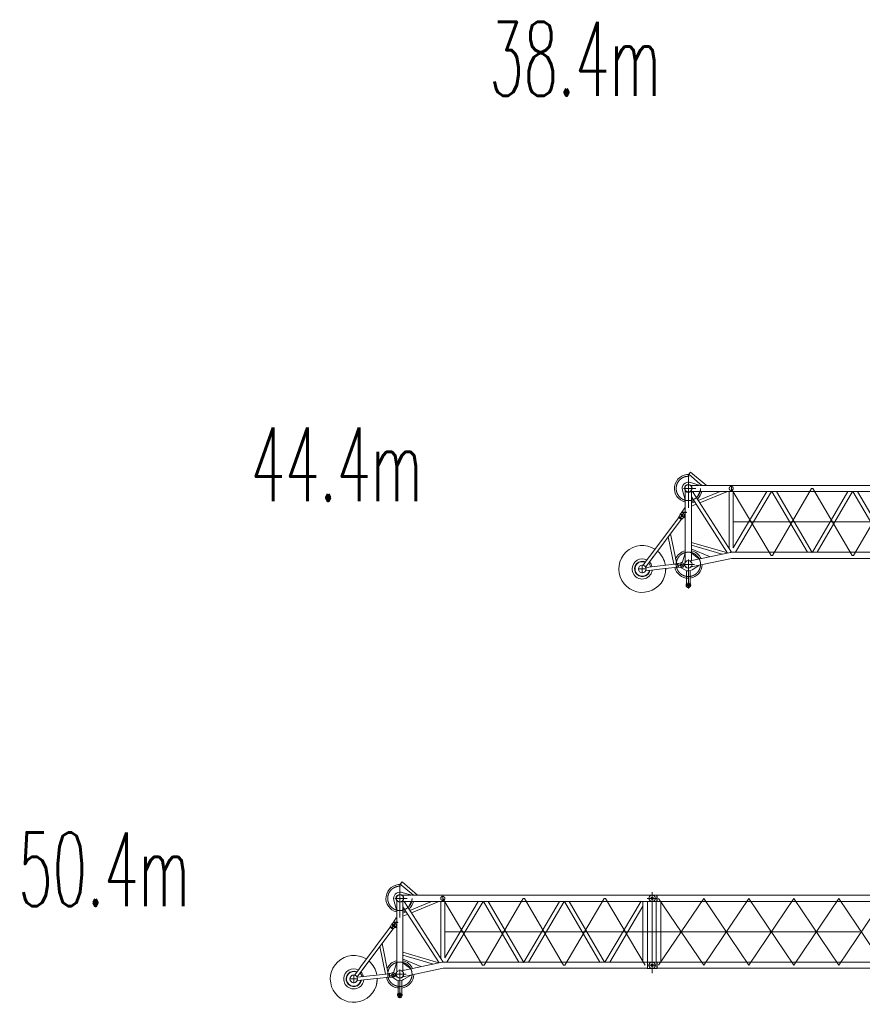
# Model space of a CAD drawing. Extents: x 22073 to 142282, y 6659 to 108851.
# Tile 6 of 68: x 29787 to 48056, y 31900 to 53246. Entities that reach past the tile are written whole.
import ezdxf
from ezdxf.enums import TextEntityAlignment as Align

# ---------------------------------------------------------------- set-up
doc = ezdxf.new("R2010")
doc.units = 0
doc.header["$LTSCALE"] = 150
doc.header["$MEASUREMENT"] = 0
doc.linetypes.add('CENTER', pattern=[50.5, 30, -9, 2.5, -9])
doc.linetypes.add('HIDDEN', pattern=[12.6, 8.4, -4.2])
doc.layers.add('11', color=7, linetype='Continuous')
doc.styles.get("Standard").update_dxf_attribs({"font": 'txt', "bigfont": 'bigfont'})

# ---------------------------------------------------------------- blocks, each defined once
blk = doc.blocks.new('*G16')
at = {"layer": '11', "color": 7, "linetype": 'CENTER', "lineweight": 9}
for p, q in [((44285, 42666), (44285, 43395)), ((49667, 43151), (49673, 43151)), ((49755, 43217), (49755, 41460)), ((49755, 43151), (49755, 43016)), ((49755, 43150), (49755, 43017)), ((46077, 41633), (45215, 43083)), ((46955, 43083), (46109, 41633)), ((46987, 43083), (46955, 43083)), ((47833, 41633), (46987, 43083)), ((48711, 43083), (47865, 41633)), ((48743, 43083), (48711, 43083)), ((49605, 41633), (48743, 43083)), ((49673, 43016), (49661, 43016)), ((49755, 43083), (49684, 43083)), ((49867, 43083), (49755, 43083)), ((44098, 42429), (44186, 42547)), ((44101, 42532), (44196, 42460)), ((49755, 42358), (44285, 42358)), ((46109, 41633), (46077, 41633)), ((47865, 41633), (47833, 41633)), ((49828, 41633), (49644, 41633)), ((49667, 41701), (49673, 41701)), ((49755, 41701), (49755, 41566)), ((49755, 41701), (49755, 41566)), ((43285, 41429), (43285, 41388)), ((43285, 41421), (43285, 41401)), ((44048, 41412), (44194, 41428)), ((44187, 41438), (44421, 41438)), ((44285, 40918), (44285, 41543)), ((49673, 41566), (49661, 41566)), ((43375, 41338), (43195, 41338)), ((43285, 41388), (43285, 41244)), ((43285, 41255), (43285, 41275)), ((44228, 40989), (44342, 40989))]:
    blk.add_line(p, q, dxfattribs=at)
at = {"layer": '11', "color": 7, "linetype": 'Continuous', "lineweight": 9}
for p, q in [((44294, 43395), (44333, 43440)), ((44537, 43187), (44294, 43395)), ((44333, 43440), (44669, 43153)), ((44205, 43185), (44205, 43185)), ((44236, 43203), (44236, 43203)), ((44308, 43217), (44544, 43151)), ((44446, 43150), (44337, 43150)), ((44337, 43150), (44522, 43150)), ((44537, 43187), (44581, 43150)), ((44551, 43150), (45220, 43150)), ((44669, 43153), (44673, 43150)), ((45220, 43017), (45220, 43150)), ((45220, 43150), (49648, 43150)), ((45220, 43150), (45220, 43017)), ((49655, 43151), (49755, 43151)), ((44213, 42838), (44155, 43047)), ((44219, 43032), (44219, 42838)), ((44219, 43032), (44219, 42568)), ((44352, 41520), (44352, 43032)), ((44352, 42903), (44352, 43017)), ((44352, 43017), (44377, 43017)), ((45220, 43017), (44352, 43017)), ((44377, 43017), (45222, 41699)), ((44404, 43017), (44392, 42993)), ((44533, 43017), (44404, 43017)), ((44465, 42888), (44533, 43012)), ((44500, 42824), (44973, 43017)), ((44533, 43012), (44533, 43017)), ((44534, 42772), (45132, 43017)), ((45171, 41779), (45171, 43017)), ((45171, 43017), (45259, 43017)), ((49648, 43017), (45220, 43017)), ((45259, 41795), (45986, 43017)), ((45259, 43017), (45259, 41795)), ((46089, 43017), (45306, 41700)), ((45986, 43017), (46089, 43017)), ((46096, 43017), (46865, 41700)), ((46199, 43017), (46096, 43017)), ((46971, 41694), (46199, 43017)), ((46974, 41700), (47743, 43017)), ((47846, 43017), (47077, 41700)), ((47743, 43017), (47846, 43017)), ((47852, 43017), (47955, 43017)), ((48621, 41700), (47852, 43017)), ((47955, 43017), (48724, 41700)), ((48730, 41700), (49516, 43020)), ((48834, 41700), (49554, 42911)), ((49554, 43017), (49554, 41700)), ((49655, 43016), (49755, 43016)), ((49656, 41701), (49656, 43016)), ((44219, 42838), (44213, 42838)), ((45133, 41684), (44352, 42903)), ((44352, 42763), (44423, 42792)), ((44352, 42698), (44456, 42740)), ((44461, 42885), (44465, 42888)), ((44084, 42476), (44106, 42521)), ((44106, 42521), (44115, 42533)), ((44205, 42664), (44130, 42547)), ((44149, 42562), (44149, 42568)), ((44149, 42568), (44219, 42568)), ((44219, 42562), (44149, 42562)), ((44219, 42664), (44205, 42664)), ((44219, 42568), (44219, 42664)), ((44219, 42568), (44242, 42568)), ((44219, 42562), (44219, 41490)), ((44219, 42451), (44219, 42562)), ((44242, 42562), (44219, 42562)), ((44242, 42568), (44242, 42562)), ((44075, 42456), (43441, 41606)), ((43469, 41526), (44131, 42414)), ((44075, 42456), (44076, 42465)), ((44131, 42414), (44075, 42456)), ((44076, 42465), (44084, 42476)), ((44076, 42465), (44140, 42418)), ((44117, 42442), (44117, 42442)), ((44117, 42439), (44117, 42439)), ((44117, 42437), (44117, 42437)), ((44140, 42418), (44131, 42414)), ((44148, 42428), (44140, 42418)), ((44185, 42463), (44148, 42428)), ((44176, 42455), (44179, 42451)), ((44179, 42451), (44219, 42451)), ((44193, 42474), (44185, 42463)), ((43898, 42102), (44032, 41445)), ((43971, 41439), (43850, 42037)), ((44352, 41915), (45130, 41689)), ((44352, 41852), (45016, 41659)), ((44155, 41490), (44213, 41683)), ((44213, 41683), (44219, 41683)), ((44219, 41683), (44219, 41490)), ((44322, 41514), (45201, 41698)), ((44358, 41765), (44352, 41765)), ((44352, 41765), (44352, 41533)), ((44352, 41533), (44352, 41680)), ((44352, 41680), (44358, 41680)), ((44741, 41608), (44358, 41765)), ((44358, 41680), (44511, 41560)), ((45215, 41700), (46145, 41700)), ((46145, 41700), (45215, 41700)), ((46145, 41700), (49648, 41700)), ((46865, 41700), (46971, 41694)), ((47077, 41700), (46968, 41700)), ((49648, 41700), (49655, 41701)), ((49655, 41701), (49655, 41566)), ((49655, 41701), (49755, 41701)), ((49813, 41599), (49813, 41667)), ((43392, 41540), (43303, 41420)), ((43359, 41379), (43469, 41526)), ((44051, 41447), (43362, 41372)), ((43441, 41606), (43392, 41540)), ((43426, 41468), (43474, 41384)), ((43518, 41592), (43469, 41526)), ((44032, 41445), (43971, 41439)), ((44051, 41447), (44059, 41453)), ((44059, 41378), (44051, 41447)), ((44059, 41453), (44072, 41455)), ((44059, 41453), (44068, 41374)), ((44072, 41455), (44121, 41469)), ((44121, 41469), (44135, 41471)), ((44131, 41470), (44131, 41476)), ((44131, 41476), (44136, 41476)), ((45222, 41567), (44349, 41384)), ((44352, 41533), (44364, 41523)), ((44364, 41523), (44352, 41533)), ((44515, 41413), (44364, 41322)), ((44511, 41560), (44513, 41554)), ((44514, 41418), (44515, 41413)), ((44742, 41602), (44741, 41608)), ((46145, 41567), (45222, 41567)), ((49648, 41567), (46145, 41567)), ((49648, 41567), (49655, 41566)), ((49655, 41566), (49755, 41566)), ((43361, 41301), (43366, 41301)), ((43366, 41301), (43784, 41348)), ((43790, 41348), (44059, 41378)), ((44068, 41374), (44059, 41378)), ((44081, 41375), (44068, 41374)), ((44132, 41372), (44081, 41375)), ((44131, 41366), (44131, 41372)), ((44222, 41313), (44131, 41366)), ((44146, 41373), (44132, 41372)), ((44146, 41362), (44146, 41361)), ((44159, 41377), (44159, 41377)), ((44245, 41304), (44245, 41031)), ((44325, 41031), (44325, 41304)), ((44235, 40994), (44235, 40984)), ((44335, 40984), (44335, 40994))]:
    blk.add_line(p, q, dxfattribs=at)
at = {"layer": '11', "color": 7, "linetype": 'HIDDEN', "lineweight": 9}
for p, q in [((44177, 43083), (44446, 43083)), ((44084, 42476), (44148, 42428)), ((44235, 40994), (44235, 40984)), ((44335, 40984), (44335, 40994))]:
    blk.add_line(p, q, dxfattribs=at)
at = {"layer": '11', "color": 7, "linetype": 'Continuous', "lineweight": 9}
blk.add_lwpolyline([(43341, 41473), (43341, 41472)], dxfattribs=at)
at = {"layer": '11', "color": 7, "linetype": 'HIDDEN', "lineweight": 9}
for centre, radius in [((44285, 43083), 264), ((45215, 43083), 44.5), ((44149, 42496), 22.5)]:
    blk.add_circle(centre, radius, dxfattribs=at)
at = {"layer": '11', "color": 7, "linetype": 'Continuous', "lineweight": 9}
for centre, radius in [((44285, 43083), 84.3), ((44285, 43083), 76), ((49755, 43083), 25.5), ((44149, 42496), 17.1), ((49755, 41633), 25.5), ((43285, 41338), 84.1), ((44131, 41421), 30), ((44131, 41421), 22.5), ((44131, 41421), 22.5), ((44285, 41438), 84), ((44285, 41438), 80), ((44285, 40989), 45), ((44285, 40989), 26)]:
    blk.add_circle(centre, radius, dxfattribs=at)
at = {"layer": '11', "color": 7, "linetype": 'CENTER', "lineweight": 9}
blk.add_circle((44285, 41438), 264, dxfattribs=at)
at = {"layer": '11', "color": 7, "linetype": 'Continuous', "lineweight": 9}
for centre, radius, start, end in [((44285, 43083), 302, 85.1691, 171.5717), ((44285, 43083), 302, 171.5731, -102.7424), ((44285, 43083), 135, 78.7705, -164.4553), ((49760, 43083), 67.5, 0, 90), ((44285, 43083), 301, -49.4625, -12.7161), ((49760, 43083), 67.5, -90, 0), ((44285, 43083), 301, -77.2596, -65.1908), ((44154, 42503), 49, -36.711, 143.288), ((43285, 41338), 508, 57.2405, 1.1918), ((43285, 41338), 508, 9.0935, 49.3381), ((44285, 41438), 302, 102.7397, 157.0671), ((44285, 41438), 302, 24.5846, 77.257), ((45215, 41633), 66.3, 90, 101.8779), ((45215, 41633), 66.4, 90, 101.8555), ((49760, 41633), 67.5, 0, 90), ((49760, 41633), 67.5, -90, 0), ((43285, 41338), 218, 62.5375, 176.3495), ((43285, 41338), 167, 65.4024, -150.5555), ((43285, 41338), 158, 66.0663, -150.5556), ((43285, 41338), 218, 12.8731, 44.0409), ((44140, 41422), 49, -83.7358, 96.262), ((44136, 41496), 20, -90, -16.8074), ((44285, 41438), 301, -82.3808, -1.0263), ((43285, 41338), 218, 176.3495, -36.7462), ((43285, 41338), 167, -150.5558, -9.3653), ((43285, 41338), 158, -150.5572, -10.2319), ((43285, 41338), 218, -36.7456, -5.6433), ((43285, 41338), 508, -12.0368, 1.19), ((44285, 41438), 301, -167.0294, -89.9997), ((44285, 41438), 140, -116.7166, -55.7048), ((44285, 40994), 50, 150.0579, 179.9992), ((44220, 41031), 25, -29.8975, -0.0008), ((44350, 41031), 24.9, 180, -150.0785), ((44285, 40994), 50, 0, 29.8832), ((44285, 40984), 50, 180, 0)]:
    blk.add_arc(centre, radius, start, end, dxfattribs=at)
at = {"layer": '11', "color": 7, "linetype": 'HIDDEN', "lineweight": 9}
for centre, radius, start, end in [((44220, 41031), 25, -29.8957, -0.0008), ((44350, 41031), 24.9, 180, -150.082)]:
    blk.add_arc(centre, radius, start, end, dxfattribs=at)
blk = doc.blocks.new('*G76')
at = {"layer": '11', "color": 7, "linetype": 'CENTER', "lineweight": 9}
for p, q in [((38030, 33779), (38030, 34508)), ((39822, 32746), (38960, 34196)), ((40700, 34196), (39854, 32746)), ((40732, 34196), (40700, 34196)), ((41578, 32746), (40732, 34196)), ((42456, 34196), (41610, 32746)), ((42488, 34196), (42456, 34196)), ((43350, 32746), (42488, 34196)), ((43412, 34264), (43418, 34264)), ((43500, 34196), (43429, 34196)), ((43500, 34330), (43500, 32573)), ((43500, 34264), (43500, 34129)), ((43500, 34263), (43500, 34130)), ((43612, 34196), (43500, 34196)), ((43418, 34129), (43407, 34129)), ((37843, 33542), (37931, 33660)), ((37846, 33645), (37942, 33573)), ((43500, 33471), (38030, 33471)), ((39854, 32746), (39822, 32746)), ((41610, 32746), (41578, 32746)), ((43573, 32746), (43389, 32746)), ((43418, 32679), (43407, 32679)), ((43412, 32814), (43418, 32814)), ((43500, 32814), (43500, 32679)), ((43500, 32814), (43500, 32679)), ((37120, 32451), (36940, 32451)), ((37030, 32542), (37030, 32501)), ((37030, 32535), (37030, 32515)), ((37030, 32501), (37030, 32357)), ((37793, 32525), (37939, 32541)), ((37932, 32551), (38166, 32551)), ((38030, 32031), (38030, 32657)), ((37030, 32368), (37030, 32388)), ((37973, 32102), (38087, 32102))]:
    blk.add_line(p, q, dxfattribs=at)
at = {"layer": '11', "color": 7, "linetype": 'Continuous', "lineweight": 9}
for p, q in [((38039, 34508), (38078, 34553)), ((38282, 34300), (38039, 34508)), ((38078, 34553), (38414, 34267)), ((37958, 33951), (37900, 34160)), ((37951, 34298), (37951, 34299)), ((37982, 34317), (37982, 34316)), ((38054, 34330), (38290, 34264)), ((38191, 34263), (38082, 34263)), ((38082, 34263), (38267, 34263)), ((38282, 34300), (38326, 34263)), ((38296, 34263), (38965, 34263)), ((38414, 34267), (38418, 34263)), ((38965, 34130), (38965, 34263)), ((38965, 34263), (43393, 34263)), ((38965, 34263), (38965, 34130)), ((43400, 34264), (43500, 34264)), ((37964, 33951), (37958, 33951)), ((37964, 34145), (37964, 33951)), ((37964, 34145), (37964, 33682)), ((38097, 32633), (38097, 34145)), ((38097, 34016), (38097, 34130)), ((38097, 34130), (38122, 34130)), ((38965, 34130), (38097, 34130)), ((38879, 32797), (38097, 34016)), ((38122, 34130), (38967, 32813)), ((38150, 34130), (38137, 34106)), ((38278, 34130), (38150, 34130)), ((38206, 33998), (38210, 34001)), ((38210, 34001), (38278, 34125)), ((38246, 33937), (38718, 34130)), ((38278, 34125), (38278, 34130)), ((38279, 33885), (38877, 34130)), ((38916, 32892), (38916, 34130)), ((38916, 34130), (39005, 34130)), ((43393, 34130), (38965, 34130)), ((39005, 32908), (39731, 34130)), ((39005, 34130), (39005, 32908)), ((39835, 34130), (39051, 32813)), ((39731, 34130), (39835, 34130)), ((39841, 34130), (40610, 32813)), ((39944, 34130), (39841, 34130)), ((40716, 32808), (39944, 34130)), ((40719, 32813), (41488, 34130)), ((41591, 34130), (40822, 32813)), ((41488, 34130), (41591, 34130)), ((41597, 34130), (41700, 34130)), ((42366, 32813), (41597, 34130)), ((41700, 34130), (42469, 32813)), ((42476, 32813), (43261, 34133)), ((42579, 32813), (43299, 34024)), ((43299, 34130), (43299, 32813)), ((43400, 34129), (43500, 34129)), ((43401, 32814), (43401, 34129)), ((37950, 33777), (37875, 33660)), ((37964, 33777), (37950, 33777)), ((37964, 33682), (37964, 33777)), ((38097, 33876), (38168, 33905)), ((38097, 33811), (38201, 33853)), ((37820, 33569), (37186, 32719)), ((37214, 32639), (37876, 33527)), ((37820, 33569), (37821, 33579)), ((37876, 33527), (37820, 33569)), ((37821, 33579), (37829, 33589)), ((37821, 33579), (37885, 33531)), ((37829, 33589), (37851, 33635)), ((37851, 33635), (37860, 33646)), ((37862, 33555), (37862, 33555)), ((37862, 33552), (37862, 33552)), ((37862, 33550), (37862, 33550)), ((37885, 33531), (37876, 33527)), ((37893, 33541), (37885, 33531)), ((37930, 33576), (37893, 33541)), ((37894, 33676), (37894, 33682)), ((37894, 33682), (37964, 33682)), ((37964, 33676), (37894, 33676)), ((37921, 33568), (37924, 33564)), ((37924, 33564), (37964, 33564)), ((37938, 33587), (37930, 33576)), ((37964, 33682), (37987, 33682)), ((37964, 33676), (37964, 32603)), ((37964, 33564), (37964, 33676)), ((37987, 33676), (37964, 33676)), ((37987, 33682), (37987, 33676)), ((37716, 32552), (37595, 33150)), ((37643, 33215), (37777, 32558)), ((38097, 33028), (38875, 32802)), ((38097, 32966), (38761, 32773)), ((38103, 32878), (38097, 32878)), ((38097, 32878), (38097, 32646)), ((38486, 32721), (38103, 32878)), ((37186, 32719), (37137, 32653)), ((37263, 32705), (37214, 32639)), ((37900, 32603), (37958, 32796)), ((37958, 32796), (37964, 32796)), ((37964, 32796), (37964, 32603)), ((38067, 32627), (38946, 32811)), ((38967, 32680), (38094, 32497)), ((38097, 32646), (38097, 32793)), ((38097, 32793), (38103, 32793)), ((38103, 32793), (38257, 32673)), ((38257, 32673), (38258, 32667)), ((38487, 32715), (38486, 32721)), ((38960, 32813), (39890, 32813)), ((39890, 32813), (38960, 32813)), ((39890, 32680), (38967, 32680)), ((39890, 32813), (43393, 32813)), ((43393, 32680), (39890, 32680)), ((40610, 32813), (40716, 32808)), ((40822, 32813), (40713, 32813)), ((43393, 32813), (43400, 32814)), ((43393, 32680), (43400, 32679)), ((43400, 32814), (43400, 32679)), ((43400, 32814), (43500, 32814)), ((43400, 32679), (43500, 32679)), ((43558, 32712), (43558, 32780)), ((37137, 32653), (37048, 32534)), ((37104, 32492), (37214, 32639)), ((37797, 32561), (37107, 32485)), ((37111, 32414), (37529, 32461)), ((37171, 32581), (37219, 32497)), ((37535, 32461), (37804, 32491)), ((37777, 32558), (37716, 32552)), ((37797, 32561), (37804, 32567)), ((37804, 32491), (37797, 32561)), ((37804, 32567), (37817, 32568)), ((37804, 32567), (37813, 32487)), ((37813, 32487), (37804, 32491)), ((37826, 32488), (37813, 32487)), ((37817, 32568), (37866, 32582)), ((37877, 32485), (37826, 32488)), ((37866, 32582), (37880, 32584)), ((37876, 32583), (37876, 32589)), ((37876, 32589), (37881, 32589)), ((37876, 32479), (37876, 32485)), ((37967, 32426), (37876, 32479)), ((37891, 32486), (37877, 32485)), ((37891, 32475), (37891, 32474)), ((37904, 32490), (37904, 32490)), ((38097, 32646), (38109, 32636)), ((38109, 32636), (38097, 32646)), ((38260, 32526), (38109, 32436)), ((38259, 32531), (38260, 32526)), ((37106, 32414), (37111, 32414)), ((37990, 32417), (37990, 32145)), ((38070, 32145), (38070, 32417)), ((37980, 32107), (37980, 32097)), ((38080, 32097), (38080, 32107))]:
    blk.add_line(p, q, dxfattribs=at)
at = {"layer": '11', "color": 7, "linetype": 'HIDDEN', "lineweight": 9}
for p, q in [((37922, 34196), (38191, 34196)), ((37829, 33589), (37893, 33541)), ((37980, 32107), (37980, 32097)), ((38080, 32097), (38080, 32107))]:
    blk.add_line(p, q, dxfattribs=at)
at = {"layer": '11', "color": 7, "linetype": 'Continuous', "lineweight": 9}
blk.add_lwpolyline([(37086, 32586), (37086, 32586)], dxfattribs=at)
at = {"layer": '11', "color": 7, "linetype": 'HIDDEN', "lineweight": 9}
for centre, radius in [((38030, 34196), 264), ((38960, 34196), 44.5), ((37894, 33609), 22.5)]:
    blk.add_circle(centre, radius, dxfattribs=at)
at = {"layer": '11', "color": 7, "linetype": 'Continuous', "lineweight": 9}
for centre, radius in [((38030, 34196), 84.3), ((38030, 34196), 76), ((43500, 34196), 25.5), ((37894, 33609), 17.1), ((43500, 32746), 25.5), ((37030, 32451), 84.1), ((37877, 32534), 30), ((37876, 32534), 22.5), ((37876, 32534), 22.5), ((38030, 32551), 84), ((38030, 32551), 80), ((38030, 32102), 45), ((38030, 32102), 26)]:
    blk.add_circle(centre, radius, dxfattribs=at)
at = {"layer": '11', "color": 7, "linetype": 'CENTER', "lineweight": 9}
blk.add_circle((38030, 32551), 264, dxfattribs=at)
at = {"layer": '11', "color": 7, "linetype": 'Continuous', "lineweight": 9}
for centre, radius, start, end in [((38030, 34196), 302, 85.1691, 171.5717), ((38030, 34196), 302, 171.5731, -102.7424), ((38030, 34196), 135, 78.7705, -164.4553), ((43505, 34196), 67.5, 0, 90), ((43505, 34196), 67.5, -90, 0), ((38030, 34196), 301, -49.4625, -12.7161), ((38030, 34196), 301, -77.2596, -65.1908), ((37899, 33616), 49, -36.711, 143.288), ((37030, 32451), 508, 57.2405, 1.1918), ((37030, 32451), 218, 62.5375, 176.3495), ((37030, 32451), 508, 9.0935, 49.3381), ((38030, 32551), 302, 102.7397, 157.0671), ((38030, 32551), 302, 24.5846, 77.257), ((38960, 32746), 66.3, 90, 101.8779), ((38960, 32746), 66.4, 90, 101.8555), ((43505, 32746), 67.5, 0, 90), ((43505, 32746), 67.5, -90, 0), ((37030, 32451), 218, 176.3495, -36.7462), ((37030, 32451), 167, 65.4024, -150.5555), ((37030, 32451), 158, 66.0663, -150.5556), ((37030, 32451), 218, 12.8731, 44.0409), ((37030, 32451), 508, -12.0368, 1.19), ((38030, 32551), 301, -167.0294, -89.9997), ((37885, 32535), 49, -83.7358, 96.262), ((37881, 32609), 20, -90, -16.8074), ((38030, 32551), 301, -82.3808, -1.0263), ((37030, 32451), 167, -150.5558, -9.3653), ((37030, 32451), 158, -150.5572, -10.2319), ((37030, 32451), 218, -36.7456, -5.6433), ((38030, 32551), 140, -116.7166, -55.7048), ((38030, 32107), 50, 150.0579, 179.9992), ((38030, 32097), 50, 180, 0), ((37965, 32145), 25, -29.8975, -0.0008), ((38095, 32145), 24.9, 180, -150.0785), ((38030, 32107), 50, 0, 29.8832)]:
    blk.add_arc(centre, radius, start, end, dxfattribs=at)
at = {"layer": '11', "color": 7, "linetype": 'HIDDEN', "lineweight": 9}
for centre, radius, start, end in [((37965, 32145), 25, -29.8957, -0.0008), ((38095, 32145), 24.9, 180, -150.082)]:
    blk.add_arc(centre, radius, start, end, dxfattribs=at)
blk = doc.blocks.new('*G119')
at = {"layer": '11', "color": 7, "linetype": 'Continuous', "lineweight": 9}
for p, q in [((43601, 32679), (43601, 32813)), ((43611, 32680), (43611, 32813))]:
    blk.add_line(p, q, dxfattribs=at)
blk = doc.blocks.new('*G118')
at = {"layer": '11', "color": 7, "linetype": 'CENTER', "lineweight": 9}
for p, q in [((43573, 34196), (43389, 34196)), ((43500, 34330), (43500, 32573)), ((43500, 34264), (43500, 34129)), ((43500, 34263), (43500, 34130)), ((43612, 34196), (43500, 34196)), ((44617, 34196), (43640, 32746)), ((44617, 32746), (43640, 34196)), ((45593, 32746), (44617, 34196)), ((45593, 34196), (44617, 32746)), ((46570, 34196), (45593, 32746)), ((46570, 32746), (45593, 34196)), ((47547, 32746), (46570, 34196)), ((47547, 34196), (46570, 32746)), ((48523, 34196), (47547, 32746)), ((48523, 32746), (47547, 34196)), ((49500, 32746), (48523, 34196)), ((49500, 34196), (48523, 32746)), ((50477, 34196), (49500, 32746)), ((50477, 32746), (49500, 34196)), ((51453, 32746), (50477, 34196)), ((51453, 34196), (50477, 32746)), ((52430, 34196), (51453, 32746)), ((52430, 32746), (51453, 34196)), ((53407, 32746), (52430, 34196)), ((53407, 34196), (52430, 32746)), ((54383, 34196), (53407, 32746)), ((54383, 32746), (53407, 34196)), ((55360, 32746), (54383, 34196)), ((55360, 34196), (54383, 32746)), ((55360, 34196), (55360, 32746)), ((55412, 34264), (55418, 34264)), ((55500, 34264), (55500, 34129)), ((55500, 34263), (55500, 34130)), ((43500, 33471), (55500, 33471)), ((43500, 32814), (43500, 32679)), ((43500, 32814), (43500, 32679)), ((43588, 32814), (43583, 32814)), ((43583, 32679), (43594, 32679)), ((55500, 32814), (55500, 32679)), ((55500, 32813), (55500, 32680))]:
    blk.add_line(p, q, dxfattribs=at)
at = {"layer": '11', "color": 7, "linetype": 'Continuous', "lineweight": 9}
for p, q in [((43495, 34264), (43500, 34264)), ((43500, 34264), (43601, 34264)), ((43500, 34264), (43505, 34264)), ((43588, 34264), (43583, 34264)), ((43601, 34264), (43601, 34255)), ((43611, 34263), (43601, 34264)), ((43601, 34264), (43601, 34130)), ((43611, 34263), (43611, 34130)), ((55389, 34263), (43611, 34263)), ((55400, 34264), (55389, 34263)), ((55389, 34263), (55389, 34130)), ((55500, 34264), (55400, 34264)), ((55400, 34264), (55400, 34255)), ((55400, 34264), (55400, 34130)), ((55495, 34264), (55500, 34264)), ((55505, 34264), (55500, 34264)), ((43500, 34129), (43495, 34129)), ((43500, 34129), (43505, 34129)), ((43589, 34129), (43500, 34129)), ((43588, 34129), (43583, 34129)), ((43589, 32813), (43589, 34130)), ((43589, 34130), (43691, 34130)), ((43611, 34130), (43589, 34130)), ((43691, 34130), (43691, 32813)), ((43691, 34130), (55360, 34130)), ((55411, 34130), (55309, 34130)), ((55309, 34130), (55309, 32813)), ((55389, 34130), (55411, 34130)), ((55411, 32813), (55411, 34130)), ((55411, 34129), (55500, 34129)), ((43495, 32814), (43500, 32814)), ((43500, 32679), (43495, 32679)), ((43500, 32814), (43505, 32814)), ((43500, 32814), (43589, 32814)), ((43500, 32679), (43505, 32679)), ((43601, 32679), (43500, 32679)), ((43611, 32813), (43589, 32813)), ((43691, 32813), (43589, 32813)), ((43611, 32680), (43601, 32679)), ((55389, 32680), (43611, 32680)), ((43691, 32813), (55309, 32813)), ((55309, 32813), (55411, 32813)), ((55389, 32680), (55389, 32813)), ((55389, 32813), (55411, 32813)), ((55400, 32679), (55389, 32680)), ((55397, 32679), (55500, 32679)), ((55400, 32813), (55400, 32679)), ((55500, 32814), (55411, 32814)), ((55412, 32814), (55418, 32814)), ((55412, 32679), (55418, 32679))]:
    blk.add_line(p, q, dxfattribs=at)
for centre in [(43500, 34196), (55500, 34196), (43500, 32746), (55500, 32746)]:
    blk.add_circle(centre, 25, dxfattribs=at)
for centre, start, end in [((43495, 34196), 90, 180), ((43495, 34196), 180, -90), ((55505, 34196), 0, 90), ((55505, 34196), -90, 0), ((43495, 32746), 90, 180), ((43495, 32746), 180, -90), ((55505, 32746), 0, 94.2246), ((55505, 32746), -94.2253, 0)]:
    blk.add_arc(centre, 67.5, start, end, dxfattribs=at)
at = {"color": 7, "linetype": 'Continuous', "lineweight": 9}
blk.add_blockref('*G119', (0, 0), dxfattribs=at)

msp = doc.modelspace()

# ---------------------------------------------------------------- block references
at = {"color": 7, "linetype": 'Continuous', "lineweight": 9}
for name in ['*G16', '*G76', '*G118']:
    msp.add_blockref(name, (0, 0), dxfattribs=at)

# ---------------------------------------------------------------- texts
at = {"layer": '11', "color": 7, "linetype": 'Continuous', "lineweight": 9, "width": 0.543478}
for s, p in [('38.4m', (39966.46475, 51117.94136)), ('44.4m', (34796.46475, 42327.94136)), ('50.4m', (29755.00898, 33547.94136))]:
    msp.add_text(s, height=1600, dxfattribs=at).set_placement(p, align=Align.BOTTOM_LEFT)

doc.saveas('drawing.dxf')
